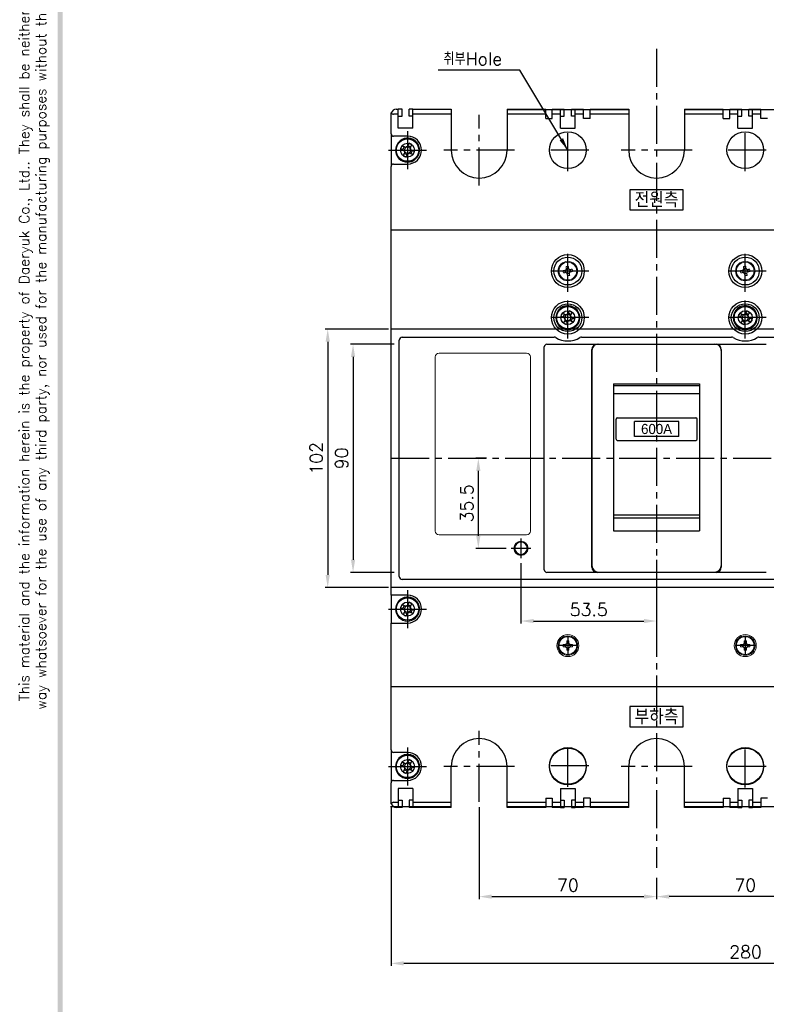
# Model space of a CAD drawing. Extents: x 3310 to 4964, y -496 to 659.
# Tile 2 of 8: x 3310 to 3605, y -236 to 153. Entities that reach past the tile are written whole.
import ezdxf

# ---------------------------------------------------------------- set-up
doc = ezdxf.new("R2010")
doc.units = 0
doc.header["$LTSCALE"] = 20
doc.header["$MEASUREMENT"] = 0
for name, pattern in [('CENTER', [2, 1.25, -0.25, 0.25, -0.25]), ('CENTER2', [1.125, 0.75, -0.125, 0.125, -0.125]), ('CENTERX2', [4, 2.5, -0.5, 0.5, -0.5])]:
    doc.linetypes.add(name, pattern=pattern)
doc.layers.get('0').update_dxf_attribs({"linetype": 'CONTINUOUS'})
for name, color, linetype in [('CEN', 1, 'CENTER2'), ('DEVICE', 7, 'CONTINUOUS'), ('di', 3, 'CONTINUOUS'), ('DIM', 3, 'CONTINUOUS'), ('dwg', 7, 'CONTINUOUS')]:
    doc.layers.add(name, color=color, linetype=linetype)
doc.styles.add('KIM', font='ROMANS.shx', dxfattribs={"height": 5, "bigfont": 'GSG1.shx'})
doc.styles.get("Standard").update_dxf_attribs({"font": 'romans.shx', "height": 2, "bigfont": 'hgs.shx'})
doc.dimstyles.get("Standard").update_dxf_attribs({"dimscale": 0, "dimtxt": 2, "dimasz": 2, "dimexe": 0.5, "dimexo": 0.5, "dimgap": 1, "dimtad": 1, "dimdsep": 46, "dimtxsty": 'Standard', "dimcen": 0, "dimclrd": 3, "dimclre": 3, "dimclrt": 3, "dimadec": 0, "dimazin": 2, "dimtp": 0.1, "dimtm": 0.1, "dimtfac": 1, "dimtmove": 0, "dimatfit": 3, "dimfxl": 0, "dimtolj": 1, "dimarcsym": 0})
doc.dimstyles.new('STANDARD$0', dxfattribs={"dimtxt": 5, "dimasz": 5, "dimexe": 1, "dimexo": 2, "dimgap": 2, "dimtad": 1, "dimdec": 4, "dimzin": 12, "dimdsep": 46, "dimtxsty": 'KIM', "dimcen": -1, "dimdle": 0.1, "dimadec": 0, "dimazin": 0, "dimtfac": 1, "dimtdec": 4, "dimtmove": 0, "dimatfit": 3, "dimfxl": 0, "dimtolj": 1, "dimtzin": 0, "dimarcsym": 0})

# ---------------------------------------------------------------- blocks, each defined once
blk = doc.blocks.new('45345')
at = {"color": 7, "linetype": 'Continuous', "lineweight": 15}
for p, q in [((1215.84, 202.62), (1216.74, 202.76)), ((1215.88, 202.41), (1215.9, 202.26)), ((1217.25, 202.19), (1217.11, 202.17)), ((1217.46, 202.23), (1217.6, 201.33)), ((1215.45, 201), (1215.31, 201.89)), ((1215.66, 201.03), (1215.81, 201.05)), ((1217.07, 200.61), (1216.18, 200.47)), ((1217.04, 200.82), (1217.02, 200.96))]:
    blk.add_line(p, q, dxfattribs=at)
at = {"color": 7, "linetype": 'Continuous', "lineweight": 15, "flags": 128}
for points in [[(1215.73, 203.35), (1215.75, 203.23), (1215.76, 203.12), (1215.78, 203), (1215.8, 202.89), (1215.82, 202.77), (1215.84, 202.65), (1215.86, 202.53), (1215.88, 202.41)], [(1216.77, 202.55), (1216.75, 202.67), (1216.73, 202.79), (1216.71, 202.91), (1216.69, 203.03), (1216.67, 203.14), (1216.66, 203.26), (1216.64, 203.37), (1216.62, 203.49)], [(1216.79, 202.4), (1216.77, 202.53), (1216.77, 202.55)], [(1218.19, 202.34), (1218.08, 202.32), (1217.97, 202.3), (1217.85, 202.29), (1217.73, 202.27), (1217.61, 202.25), (1217.49, 202.23), (1217.37, 202.21), (1217.25, 202.19)], [(1215.52, 201.92), (1215.4, 201.9), (1215.28, 201.88), (1215.16, 201.86), (1215.04, 201.85), (1214.93, 201.83), (1214.81, 201.81), (1214.7, 201.79), (1214.58, 201.77)], [(1214.72, 200.88), (1214.84, 200.9), (1214.95, 200.92), (1215.07, 200.94), (1215.18, 200.95), (1215.3, 200.97), (1215.42, 200.99), (1215.54, 201.01), (1215.66, 201.03)], [(1215.67, 201.94), (1215.54, 201.92), (1215.52, 201.92)], [(1216.13, 200.82), (1216.15, 200.69), (1216.15, 200.68)], [(1216.15, 200.68), (1216.17, 200.56), (1216.19, 200.43), (1216.21, 200.32), (1216.22, 200.2), (1216.24, 200.08), (1216.26, 199.96), (1216.28, 199.85), (1216.3, 199.74)], [(1217.19, 199.88), (1217.17, 199.99), (1217.15, 200.1), (1217.13, 200.22), (1217.12, 200.34), (1217.1, 200.45), (1217.08, 200.57), (1217.06, 200.7), (1217.04, 200.82)], [(1217.25, 201.28), (1217.38, 201.3), (1217.39, 201.3)], [(1217.39, 201.3), (1217.51, 201.32), (1217.63, 201.34), (1217.75, 201.36), (1217.87, 201.38), (1217.99, 201.4), (1218.11, 201.41), (1218.22, 201.43), (1218.33, 201.45)]]:
    blk.add_lwpolyline(points, dxfattribs=at)
at = {"color": 7, "linetype": 'Continuous', "lineweight": 15}
for radius in [3.85, 3.5]:
    blk.add_circle((1216.46, 201.61), radius, dxfattribs=at)
for centre, radius, start, end in [((1216.46, 201.61), 0.984, 126.2059, 161.6482), ((1216.46, 201.61), 0.857, 130.6698, 157.1843), ((1217.63, 194.16), 9.38, 96.1718, 101.6819), ((1216.46, 201.61), 0.857, 67.1843, 130.6698), ((1216.46, 201.61), 0.984, 36.2059, 71.6482), ((1216.46, 201.61), 0.857, 40.6698, 67.1843), ((1216.46, 201.61), 0.857, 337.1843, 40.6698), ((1209, 200.44), 9.39, 6.1727, 11.6815), ((1223.92, 202.78), 9.39, 186.1734, 191.6806), ((1216.46, 201.61), 0.857, 157.1843, 220.6698), ((1216.46, 201.61), 0.984, 216.2059, 251.6482), ((1216.46, 201.61), 0.857, 220.6698, 247.1843), ((1216.46, 201.61), 0.857, 247.1843, 310.6698), ((1215.29, 209.07), 9.39, 276.175, 281.6806), ((1216.46, 201.61), 0.857, 310.6698, 337.1843), ((1216.46, 201.61), 0.984, 306.2059, 341.6482)]:
    blk.add_arc(centre, radius, start, end, dxfattribs=at)
blk = doc.blocks.new('fdasfsa')
at = {"color": 2}
for p, q in [((465.11, 285.16), (465.26, 285.03)), ((465.34, 285.49), (465.5, 285.36)), ((465.36, 285.51), (465.51, 285.38)), ((466.45, 283.69), (466.78, 284.41)), ((467.17, 284.23), (467.07, 284.27)), ((467.57, 284.45), (467.52, 284.35)), ((467.7, 284.74), (468.42, 284.4)), ((468.24, 284.02), (468.29, 284.12)), ((466.73, 283.55), (466.83, 283.51)), ((467.5, 282.43), (466.78, 282.77)), ((466.96, 283.15), (466.92, 283.05)), ((467.63, 282.72), (467.68, 282.82)), ((468.03, 282.95), (468.13, 282.9)), ((468.47, 283.62), (468.37, 283.67)), ((468.75, 283.49), (468.42, 282.77))]:
    blk.add_line(p, q, dxfattribs=at)
at = {"color": 2, "flags": 128}
for points in [[(467.07, 284.27), (466.96, 284.32), (466.86, 284.37), (466.75, 284.42), (466.65, 284.47), (466.55, 284.52), (466.44, 284.56), (466.34, 284.61), (466.24, 284.66)], [(467.96, 285.29), (467.91, 285.18), (467.86, 285.08), (467.81, 284.98), (467.76, 284.87), (467.71, 284.77), (467.67, 284.66), (467.62, 284.56), (467.57, 284.45)], [(468.29, 284.12), (468.33, 284.22), (468.38, 284.33), (468.43, 284.43), (468.48, 284.54), (468.53, 284.64), (468.58, 284.75), (468.63, 284.85), (468.67, 284.95)], [(465.9, 283.94), (466, 283.89), (466.11, 283.85), (466.21, 283.8), (466.31, 283.75), (466.42, 283.7), (466.52, 283.65), (466.63, 283.6), (466.73, 283.55)], [(466.92, 283.05), (466.87, 282.95), (466.82, 282.84), (466.77, 282.74), (466.72, 282.64), (466.67, 282.53), (466.62, 282.43), (466.57, 282.32), (466.53, 282.22)], [(467.24, 281.89), (467.29, 281.99), (467.34, 282.09), (467.39, 282.2), (467.44, 282.3), (467.49, 282.41), (467.54, 282.51), (467.58, 282.62), (467.63, 282.72)], [(468.13, 282.9), (468.24, 282.85), (468.34, 282.8), (468.45, 282.76), (468.55, 282.71), (468.66, 282.66), (468.76, 282.61), (468.86, 282.56), (468.97, 282.51)], [(469.3, 283.23), (469.2, 283.28), (469.09, 283.33), (468.99, 283.38), (468.89, 283.42), (468.78, 283.47), (468.68, 283.52), (468.57, 283.57), (468.47, 283.62)]]:
    blk.add_lwpolyline(points, dxfattribs=at)
at = {"color": 2}
blk.add_circle((467.6, 283.59), 2.75, dxfattribs=at)
for centre, radius, start, end in [((467.6, 283.59), 2.95, 147.7489, 139.3813), ((467.6, 283.59), 2.95, 139.8747, 147.7489), ((479.94, 277.84), 15.31, 153.5189, 156.4838), ((467.6, 283.59), 0.771, 124.1053, 185.8975), ((467.6, 283.59), 0.867, 92.1643, 127.8385), ((467.6, 283.59), 0.771, 95.8975, 124.1053), ((467.6, 283.59), 0.771, 34.1053, 95.8975), ((461.85, 271.25), 15.31, 63.5189, 66.4838), ((467.6, 283.59), 0.867, 2.1643, 37.8385), ((473.35, 295.92), 15.31, 243.519, 246.4838), ((467.6, 283.59), 0.867, 182.1643, 217.8385), ((467.6, 283.59), 0.771, 185.8975, 214.1053), ((467.6, 283.59), 0.771, 214.1053, 275.8975), ((467.6, 283.59), 0.867, 272.1643, 307.8385), ((467.6, 283.59), 0.771, 275.8975, 304.1053), ((467.6, 283.59), 0.771, 304.1053, 5.8975), ((467.6, 283.59), 0.771, 5.8975, 34.1053), ((455.26, 289.34), 15.31, 333.5189, 336.4838)]:
    blk.add_arc(centre, radius, start, end, dxfattribs=at)
blk = doc.blocks.new('fsdafdsafas')
at = {"layer": 'DIM'}
blk.add_blockref('fdasfsa', (0, 0), dxfattribs=at)
blk = doc.blocks.new('*D65')
at = {"layer": 'di', "color": 0, "lineweight": -2}
for p, q in [((3491.35, -157.88), (3491.35, -194.24)), ((3496.35, -193.24), (3556.35, -193.24)), ((3561.35, -191.24), (3561.35, -192.24))]:
    blk.add_line(p, q, dxfattribs=at)
at = {"layer": 'di', "color": 0}
for points in [[(3496.35, -192.4), (3496.35, -194.07), (3491.35, -193.24)], [(3556.35, -192.4), (3556.35, -194.07), (3561.35, -193.24)]]:
    blk.add_solid(points, dxfattribs=at)
at = {"layer": 'di', "color": 0, "insert": (3526.35, -188.74), "char_height": 5, "attachment_point": 5, "style": 'KIM'}
blk.add_mtext('\\A1;70', dxfattribs=at)
blk = doc.blocks.new('*D66')
at = {"layer": 'di', "color": 0, "lineweight": -2}
for p, q in [((3631.35, -157.88), (3631.35, -194.24)), ((3561.35, -185.88), (3561.35, -194.24)), ((3626.35, -193.24), (3566.35, -193.24))]:
    blk.add_line(p, q, dxfattribs=at)
at = {"layer": 'di', "color": 0}
for points in [[(3566.35, -192.4), (3566.35, -194.07), (3561.35, -193.24)], [(3626.35, -192.4), (3626.35, -194.07), (3631.35, -193.24)]]:
    blk.add_solid(points, dxfattribs=at)
at = {"layer": 'di', "color": 0, "insert": (3596.35, -188.74), "char_height": 5, "attachment_point": 5, "style": 'KIM'}
blk.add_mtext('\\A1;70', dxfattribs=at)
blk = doc.blocks.new('*D68')
at = {"layer": 'di', "color": 0, "lineweight": -2}
for p, q in [((3456.6, -158.03), (3456.6, -220.59)), ((3736.35, -159.68), (3736.35, -220.59)), ((3731.35, -219.59), (3461.6, -219.59))]:
    blk.add_line(p, q, dxfattribs=at)
at = {"layer": 'di', "color": 0}
for points in [[(3461.6, -218.75), (3461.6, -220.42), (3456.6, -219.59)], [(3731.35, -218.75), (3731.35, -220.42), (3736.35, -219.59)]]:
    blk.add_solid(points, dxfattribs=at)
at = {"layer": 'di', "color": 0, "insert": (3596.47, -215.09), "char_height": 5, "attachment_point": 5, "style": 'KIM'}
blk.add_mtext('\\A1;280', dxfattribs=at)
blk = doc.blocks.new('*D69')
at = {"layer": 'di', "color": 0, "lineweight": -2}
for p, q in [((3507.85, -61.68), (3507.85, -85.49)), ((3561.35, -60.37), (3561.35, -85.49)), ((3512.85, -84.49), (3556.35, -84.49))]:
    blk.add_line(p, q, dxfattribs=at)
at = {"layer": 'di', "color": 0}
for points in [[(3512.85, -83.66), (3512.85, -85.32), (3507.85, -84.49)], [(3556.35, -83.66), (3556.35, -85.32), (3561.35, -84.49)]]:
    blk.add_solid(points, dxfattribs=at)
at = {"layer": 'di', "color": 0, "insert": (3534.6, -79.99), "char_height": 5, "attachment_point": 5, "style": 'KIM'}
blk.add_mtext('\\A1;53.5', dxfattribs=at)
blk = doc.blocks.new('*D70')
at = {"layer": 'di', "color": 0, "lineweight": -2}
for p, q in [((3494.22, -20.28), (3490.02, -20.28)), ((3491.02, -25.28), (3491.02, -50.83)), ((3502, -55.83), (3490.02, -55.83))]:
    blk.add_line(p, q, dxfattribs=at)
at = {"layer": 'di', "color": 0}
for points in [[(3490.19, -25.28), (3491.86, -25.28), (3491.02, -20.28)], [(3490.19, -50.83), (3491.86, -50.83), (3491.02, -55.83)]]:
    blk.add_solid(points, dxfattribs=at)
at = {"layer": 'di', "color": 0, "insert": (3486.52, -38.05), "char_height": 5, "attachment_point": 5, "rotation": 90, "style": 'KIM'}
blk.add_mtext('\\A1;35.5', dxfattribs=at)
blk = doc.blocks.new('*D71')
at = {"layer": 'di', "color": 0, "lineweight": -2}
for p, q in [((3457.85, 24.72), (3440.6, 24.72)), ((3441.6, 19.72), (3441.6, -60.28)), ((3457.85, -65.28), (3440.6, -65.28))]:
    blk.add_line(p, q, dxfattribs=at)
at = {"layer": 'di', "color": 0}
for points in [[(3440.77, 19.72), (3442.43, 19.72), (3441.6, 24.72)], [(3440.77, -60.28), (3442.43, -60.28), (3441.6, -65.28)]]:
    blk.add_solid(points, dxfattribs=at)
at = {"layer": 'di', "color": 0, "insert": (3437.1, -20.28), "char_height": 5, "attachment_point": 5, "rotation": 90, "style": 'KIM'}
blk.add_mtext('\\A1;90', dxfattribs=at)
blk = doc.blocks.new('*D72')
at = {"layer": 'di', "color": 0, "lineweight": -2}
for p, q in [((3455.6, 30.72), (3430.6, 30.72)), ((3431.6, 25.72), (3431.6, -66.28)), ((3455.6, -71.28), (3430.6, -71.28))]:
    blk.add_line(p, q, dxfattribs=at)
at = {"layer": 'di', "color": 0}
for points in [[(3430.77, 25.72), (3432.43, 25.72), (3431.6, 30.72)], [(3430.77, -66.28), (3432.43, -66.28), (3431.6, -71.28)]]:
    blk.add_solid(points, dxfattribs=at)
at = {"layer": 'di', "color": 0, "insert": (3427.1, -20.28), "char_height": 5, "attachment_point": 5, "rotation": 90, "style": 'KIM'}
blk.add_mtext('\\A1;102', dxfattribs=at)

msp = doc.modelspace()

# ---------------------------------------------------------------- linework, layer by layer
for p, q in [((3458.59885, 117.4738), (3459.44886, 117.4738)), ((3459.44886, 115.47379), (3459.44886, 117.4738)), ((3460.94886, 117.4738), (3459.44886, 117.4738)), ((3460.94886, 114.67379), (3460.94886, 117.4738)), ((3463.74886, 114.67379), (3463.74886, 117.4738)), ((3465.24885, 117.4738), (3463.74886, 117.4738)), ((3465.24885, 115.47379), (3465.24885, 117.4738)), ((3465.24885, 117.4738), (3480.34886, 117.4738)), ((3480.34886, 117.4738), (3480.34886, 115.47379)), ((3502.34886, 117.4738), (3517.59886, 117.4738)), ((3502.34886, 117.4738), (3502.34886, 115.47379)), ((3517.59886, 115.47379), (3517.59886, 117.4738)), ((3520.19886, 117.4738), (3523.44886, 117.4738)), ((3520.19886, 115.47379), (3520.19886, 117.4738)), ((3523.44886, 115.47379), (3523.44886, 117.4738)), ((3523.44886, 117.4738), (3524.94886, 117.4738)), ((3524.94886, 114.67379), (3524.94886, 117.4738)), ((3527.74886, 114.67379), (3527.74886, 117.4738)), ((3527.74886, 117.4738), (3529.24886, 117.4738)), ((3529.24886, 117.4738), (3532.49886, 117.4738)), ((3529.24886, 115.47379), (3529.24886, 117.4738)), ((3532.49886, 115.47379), (3532.49886, 117.4738)), ((3535.09886, 117.4738), (3550.34886, 117.4738)), ((3535.09886, 115.47379), (3535.09886, 117.4738)), ((3550.34886, 117.4738), (3550.34886, 115.47379)), ((3572.34886, 117.4738), (3587.59886, 117.4738)), ((3572.34886, 117.4738), (3572.34886, 115.47379)), ((3587.59886, 115.47379), (3587.59886, 117.4738)), ((3590.19886, 117.4738), (3593.44886, 117.4738)), ((3590.19886, 115.47379), (3590.19886, 117.4738)), ((3593.44886, 115.47379), (3593.44886, 117.4738)), ((3593.44886, 117.4738), (3594.94886, 117.4738)), ((3594.94886, 114.67379), (3594.94886, 117.4738)), ((3597.74886, 114.67379), (3597.74886, 117.4738)), ((3597.74886, 117.4738), (3599.24886, 117.4738)), ((3599.24886, 117.4738), (3602.49886, 117.4738)), ((3599.24886, 115.47379), (3599.24886, 117.4738)), ((3602.49886, 115.47379), (3602.49886, 117.4738)), ((3456.59886, 107.82379), (3456.59886, 115.47379)), ((3459.44886, 115.47379), (3457.59886, 115.47379)), ((3459.44886, 109.9738), (3459.44886, 115.47379)), ((3459.44886, 114.67379), (3460.94886, 114.67379)), ((3465.24885, 114.67379), (3463.74886, 114.67379)), ((3465.24885, 109.9738), (3465.24885, 115.47379)), ((3480.34886, 115.47379), (3465.24885, 115.47379)), ((3480.34886, 115.47379), (3480.34886, 101.3238)), ((3502.34886, 115.47379), (3502.34886, 101.3238)), ((3517.59886, 115.47379), (3502.34886, 115.47379)), ((3517.59886, 113.77379), (3517.59886, 115.47379)), ((3517.59886, 113.77379), (3520.19886, 113.77379)), ((3520.19886, 113.77379), (3520.19886, 115.47379)), ((3523.44886, 115.47379), (3520.19886, 115.47379)), ((3523.44886, 109.9738), (3523.44886, 115.47379)), ((3523.44886, 114.67379), (3524.94886, 114.67379)), ((3529.24886, 114.67379), (3527.74886, 114.67379)), ((3529.24886, 109.9738), (3529.24886, 115.47379)), ((3532.49886, 115.47379), (3529.24886, 115.47379)), ((3532.49886, 113.77379), (3532.49886, 115.47379)), ((3535.09886, 113.77379), (3532.49886, 113.77379)), ((3535.09886, 113.77379), (3535.09886, 115.47379)), ((3550.34886, 115.47379), (3535.09886, 115.47379)), ((3550.34886, 115.47379), (3550.34886, 101.3238)), ((3587.59886, 115.47379), (3572.34886, 115.47379)), ((3572.34886, 115.47379), (3572.34886, 101.3238)), ((3587.59886, 113.77379), (3587.59886, 115.47379)), ((3587.59886, 113.77379), (3590.19886, 113.77379)), ((3590.19886, 113.77379), (3590.19886, 115.47379)), ((3593.44886, 115.47379), (3590.19886, 115.47379)), ((3593.44886, 109.9738), (3593.44886, 115.47379)), ((3593.44886, 114.67379), (3594.94886, 114.67379)), ((3599.24886, 114.67379), (3597.74886, 114.67379)), ((3599.24886, 109.9738), (3599.24886, 115.47379)), ((3602.49886, 115.47379), (3599.24886, 115.47379)), ((3602.49886, 113.77379), (3602.49886, 115.47379)), ((3605.09886, 113.77379), (3602.49886, 113.77379)), ((3465.24885, 109.9738), (3459.44886, 109.9738)), ((3523.44886, 109.9738), (3529.24886, 109.9738)), ((3593.44886, 109.9738), (3599.24886, 109.9738)), ((3456.59886, 107.82379), (3456.59886, 94.82379)), ((3463.09885, 106.8238), (3457.59886, 106.8238)), ((3456.59886, 69.8238), (3456.59886, 94.82379)), ((3457.59886, 95.8238), (3463.09885, 95.8238)), ((3571.84886, 85.7238), (3550.84886, 85.7238)), ((3550.84886, 85.7238), (3550.84886, 77.72379)), ((3571.84886, 77.72379), (3571.84886, 85.7238)), ((3550.84886, 77.72379), (3571.84886, 77.72379)), ((3456.59886, 69.8238), (3457.59886, 69.8238)), ((3456.59886, -73.2762), (3456.59886, 69.8238)), ((3457.59886, 69.8238), (3736.34886, 69.8238)), ((3460.99886, 27.5238), (3520.96834, 27.5238)), ((3531.72938, 27.5238), (3590.96834, 27.5238)), ((3601.72938, 27.5238), (3661.69886, 27.5238)), ((3459.79886, -66.8762), (3459.79886, 26.3238)), ((3517.04886, -64.2762), (3517.04886, 23.7238)), ((3518.04886, 24.7238), (3537.84886, 24.7238)), ((3537.84886, 24.7238), (3584.84886, 24.7238)), ((3584.84886, 24.7238), (3604.64886, 24.7238)), ((3535.84886, -63.2762), (3535.84886, 22.7238)), ((3586.84886, 22.7238), (3586.84886, -63.2762)), ((3544.34886, 9.10828), (3578.34886, 9.10828)), ((3544.34886, 9.10828), (3544.34886, -43.82668)), ((3578.34886, 9.10828), (3578.34886, -43.82668)), ((3544.34886, 5.35845), (3578.34886, 5.35845)), ((3545.34886, -12.69446), (3545.34886, -4.77338)), ((3545.84886, -4.27338), (3576.84886, -4.27338)), ((3552.59886, -11.73392), (3552.59886, -5.73392)), ((3570.09886, -5.73392), (3552.59886, -5.73392)), ((3570.09886, -11.73392), (3570.09886, -5.73392)), ((3577.34886, -12.69446), (3577.34886, -4.77338)), ((3545.84886, -13.19446), (3576.84886, -13.19446)), ((3570.09886, -11.73392), (3552.59886, -11.73392)), ((3578.34886, -42.71658), (3544.34886, -42.71658)), ((3544.34886, -43.82668), (3578.34886, -43.82668)), ((3537.84886, -65.2762), (3518.04886, -65.2762)), ((3584.84886, -65.2762), (3537.84886, -65.2762)), ((3604.64886, -65.2762), (3584.84886, -65.2762)), ((3661.69886, -68.0762), (3460.99886, -68.0762)), ((3456.59886, -74.2762), (3456.59886, -73.2762)), ((3463.09885, -74.2762), (3456.59886, -74.2762)), ((3456.59886, -74.2762), (3456.59886, -85.2762)), ((3456.59886, -85.2762), (3463.09885, -85.2762)), ((3456.59886, -86.2762), (3456.59886, -85.2762)), ((3456.59886, -110.3762), (3456.59886, -86.2762)), ((3456.59886, -110.3762), (3457.59886, -110.3762)), ((3456.59886, -135.3762), (3456.59886, -110.3762)), ((3457.59886, -110.3762), (3736.34886, -110.3762)), ((3571.84886, -118.2762), (3550.84886, -118.2762)), ((3550.84886, -118.2762), (3550.84886, -126.2762)), ((3571.84886, -126.2762), (3571.84886, -118.2762)), ((3550.84886, -126.2762), (3571.84886, -126.2762)), ((3456.59886, -135.3762), (3456.59886, -148.3762)), ((3463.09885, -136.3762), (3457.59886, -136.3762)), ((3480.34886, -156.0262), (3480.34886, -141.8762)), ((3502.34886, -156.0262), (3502.34886, -141.8762)), ((3550.34886, -156.0262), (3550.34886, -141.8762)), ((3572.34886, -156.0262), (3572.34886, -141.8762)), ((3457.59886, -147.37621), (3463.09885, -147.37621)), ((3456.59886, -156.0262), (3456.59886, -148.3762)), ((3465.24885, -150.52621), (3459.44886, -150.52621)), ((3459.44886, -150.52621), (3459.44886, -156.0262)), ((3465.24885, -150.52621), (3465.24885, -156.0262)), ((3523.44886, -150.52621), (3529.24886, -150.52621)), ((3523.44886, -150.52621), (3523.44886, -156.0262)), ((3529.24886, -150.52621), (3529.24886, -156.0262)), ((3593.44886, -150.52621), (3599.24886, -150.52621)), ((3593.44886, -150.52621), (3593.44886, -156.0262)), ((3599.24886, -150.52621), (3599.24886, -156.0262)), ((3459.44886, -155.2262), (3460.94886, -155.2262)), ((3460.94886, -155.2262), (3460.94886, -158.0262)), ((3463.74886, -155.2262), (3463.74886, -158.0262)), ((3465.24885, -155.2262), (3463.74886, -155.2262)), ((3517.59886, -154.3262), (3520.19886, -154.3262)), ((3517.59886, -154.3262), (3517.59886, -156.0262)), ((3520.19886, -154.3262), (3520.19886, -156.0262)), ((3523.44886, -155.2262), (3524.94886, -155.2262)), ((3524.94886, -155.2262), (3524.94886, -158.0262)), ((3529.24886, -155.2262), (3527.74886, -155.2262)), ((3527.74886, -155.2262), (3527.74886, -158.0262)), ((3535.09886, -154.3262), (3532.49886, -154.3262)), ((3532.49886, -154.3262), (3532.49886, -156.0262)), ((3535.09886, -154.3262), (3535.09886, -156.0262)), ((3587.59886, -154.3262), (3590.19886, -154.3262)), ((3587.59886, -154.3262), (3587.59886, -156.0262)), ((3590.19886, -154.3262), (3590.19886, -156.0262)), ((3593.44886, -155.2262), (3594.94886, -155.2262)), ((3594.94886, -155.2262), (3594.94886, -158.0262)), ((3597.74886, -155.2262), (3597.74886, -158.0262)), ((3599.24886, -155.2262), (3597.74886, -155.2262)), ((3605.09886, -154.3262), (3602.49886, -154.3262)), ((3602.49886, -154.3262), (3602.49886, -156.0262)), ((3457.59886, -156.0262), (3459.44886, -156.0262)), ((3459.44886, -158.0262), (3458.59885, -158.0262)), ((3459.44886, -156.0262), (3459.44886, -158.0262)), ((3460.94886, -158.0262), (3459.44886, -158.0262)), ((3465.24885, -158.0262), (3463.74886, -158.0262)), ((3465.24885, -156.0262), (3480.34886, -156.0262)), ((3465.24885, -156.0262), (3465.24885, -158.0262)), ((3480.34886, -158.0262), (3465.24885, -158.0262)), ((3480.34886, -158.0262), (3480.34886, -156.0262)), ((3502.34886, -156.0262), (3517.59886, -156.0262)), ((3502.34886, -158.0262), (3502.34886, -156.0262)), ((3517.59886, -158.0262), (3502.34886, -158.0262)), ((3517.59886, -156.0262), (3517.59886, -158.0262)), ((3520.19886, -156.0262), (3523.44886, -156.0262)), ((3520.19886, -156.0262), (3520.19886, -158.0262)), ((3523.44886, -158.0262), (3520.19886, -158.0262)), ((3523.44886, -156.0262), (3523.44886, -158.0262)), ((3523.44886, -158.0262), (3524.94886, -158.0262)), ((3527.74886, -158.0262), (3529.24886, -158.0262)), ((3529.24886, -156.0262), (3532.49886, -156.0262)), ((3529.24886, -156.0262), (3529.24886, -158.0262)), ((3532.49886, -158.0262), (3529.24886, -158.0262)), ((3532.49886, -156.0262), (3532.49886, -158.0262)), ((3535.09886, -156.0262), (3550.34886, -156.0262)), ((3535.09886, -156.0262), (3535.09886, -158.0262)), ((3550.34886, -158.0262), (3535.09886, -158.0262)), ((3550.34886, -158.0262), (3550.34886, -156.0262)), ((3572.34886, -156.0262), (3587.59886, -156.0262)), ((3572.34886, -158.0262), (3572.34886, -156.0262)), ((3587.59886, -158.0262), (3572.34886, -158.0262)), ((3587.59886, -156.0262), (3587.59886, -158.0262)), ((3590.19886, -156.0262), (3593.44886, -156.0262)), ((3590.19886, -156.0262), (3590.19886, -158.0262)), ((3593.44886, -158.0262), (3590.19886, -158.0262)), ((3593.44886, -156.0262), (3593.44886, -158.0262)), ((3593.44886, -158.0262), (3594.94886, -158.0262)), ((3597.74886, -158.0262), (3599.24886, -158.0262)), ((3599.24886, -156.0262), (3602.49886, -156.0262)), ((3599.24886, -156.0262), (3599.24886, -158.0262)), ((3602.49886, -158.0262), (3599.24886, -158.0262)), ((3602.49886, -156.0262), (3602.49886, -158.0262))]:
    msp.add_line(p, q)
at = {"color": 7, "linetype": 'Continuous', "lineweight": 15}
for p, q in [((3474.04886, 19.7238), (3474.04886, -48.9762)), ((3510.04886, 21.2238), (3475.54886, 21.2238)), ((3511.54886, -48.9762), (3511.54886, 19.7238)), ((3475.54886, -50.47621), (3510.04886, -50.47621)), ((3525.89785, -92.34837), (3525.89785, -93.30161)), ((3525.89785, -93.08846), (3526.79985, -93.08846)), ((3526.79985, -93.30161), (3526.79985, -92.34837)), ((3595.89785, -92.34837), (3595.89785, -93.30161)), ((3595.89785, -93.08846), (3596.79986, -93.08846)), ((3596.79986, -93.30161), (3596.79986, -92.34837)), ((3525.47427, -93.7252), (3524.52102, -93.7252)), ((3524.52102, -94.6272), (3525.47427, -94.6272)), ((3525.26111, -94.6272), (3525.26111, -93.7252)), ((3525.61984, -93.7252), (3525.47427, -93.7252)), ((3525.47427, -94.6272), (3525.61984, -94.6272)), ((3525.89785, -93.30161), (3525.89785, -93.44719)), ((3525.89785, -94.90521), (3525.89785, -95.0508)), ((3525.89785, -95.0508), (3525.89785, -96.00404)), ((3526.79985, -95.26394), (3525.89785, -95.26394)), ((3526.79985, -93.44719), (3526.79985, -93.30161)), ((3526.79985, -95.0508), (3526.79985, -94.90521)), ((3526.79985, -96.00404), (3526.79985, -95.0508)), ((3527.22345, -93.7252), (3527.07788, -93.7252)), ((3527.07788, -94.6272), (3527.22345, -94.6272)), ((3528.17669, -93.7252), (3527.22345, -93.7252)), ((3527.22345, -94.6272), (3528.17669, -94.6272)), ((3527.43659, -93.7252), (3527.43659, -94.6272)), ((3595.47427, -93.7252), (3594.52102, -93.7252)), ((3594.52102, -94.6272), (3595.47427, -94.6272)), ((3595.26112, -94.6272), (3595.26112, -93.7252)), ((3595.61984, -93.7252), (3595.47427, -93.7252)), ((3595.47427, -94.6272), (3595.61984, -94.6272)), ((3595.89785, -93.30161), (3595.89785, -93.44719)), ((3595.89785, -94.90521), (3595.89785, -95.0508)), ((3595.89785, -95.0508), (3595.89785, -96.00404)), ((3596.79986, -95.26394), (3595.89785, -95.26394)), ((3596.79986, -93.44719), (3596.79986, -93.30161)), ((3596.79986, -95.0508), (3596.79986, -94.90521)), ((3596.79986, -96.00404), (3596.79986, -95.0508)), ((3597.22345, -93.7252), (3597.07787, -93.7252)), ((3597.07787, -94.6272), (3597.22345, -94.6272)), ((3598.1767, -93.7252), (3597.22345, -93.7252)), ((3597.22345, -94.6272), (3598.1767, -94.6272)), ((3597.43659, -93.7252), (3597.43659, -94.6272))]:
    msp.add_line(p, q, dxfattribs=at)
at = {"flags": 128}
for points in [[(3456.59886, 115.47379), (3456.59887, 115.48109), (3456.68742, 116.06236)], [(3456.68742, -156.61476), (3456.59887, -156.0335), (3456.59886, -156.0262)]]:
    msp.add_lwpolyline(points, dxfattribs=at)
for centre, radius in [((3526.34886, 101.3238), 7.25), ((3596.34886, 101.3238), 7.25), ((3463.09886, 101.3238), 2.75), ((3526.34886, 53.6238), 6.5), ((3526.34886, 53.6238), 5.5), ((3596.34886, 53.6238), 6.5), ((3596.34886, 53.6238), 5.5), ((3526.34886, 35.2238), 6.5), ((3526.34886, 35.2238), 5.5), ((3596.34886, 35.2238), 6.5), ((3596.34886, 35.2238), 5.5), ((3526.34886, 35.2238), 2.75), ((3596.34886, 35.2238), 2.75), ((3463.09886, -79.7762), 2.75), ((3526.34886, -141.8762), 7.25), ((3596.34886, -141.8762), 7.25), ((3463.09886, -141.8762), 2.75)]:
    msp.add_circle(centre, radius)
at = {"color": 7, "linetype": 'Continuous', "lineweight": 15}
for centre, radius in [((3507.84886, -55.7762), 2.8), ((3507.84886, -55.7762), 2.6), ((3507.84886, -55.7762), 2.4), ((3526.34886, -94.1762), 4.35), ((3526.34886, -94.1762), 3.85), ((3526.34886, -94.1762), 3.5), ((3596.34886, -94.1762), 4.35), ((3596.34886, -94.1762), 3.85), ((3596.34886, -94.1762), 3.5)]:
    msp.add_circle(centre, radius, dxfattribs=at)
for centre, radius, start, end in [((3458.59886, 115.4738), 2, 90, 162.8855668), ((3457.59886, 116.4738), 1, 204.2951889, 270), ((3457.59886, 107.8238), 1, 180, 270), ((3463.09886, 101.3238), 5.5, 270, 90), ((3491.34886, 101.3238), 11, 180, 0), ((3561.34886, 101.3238), 11, 180, 0), ((3457.59886, 94.8238), 1, 90, 180), ((3460.99886, 26.3238), 1.2, 90, 180), ((3520.96834, 26.3238), 1.2, 58.8448203, 90), ((3526.34886, 35.2238), 9.2, 238.8448203, 301.1551797), ((3531.72938, 26.3238), 1.2, 90, 121.1551797), ((3590.96834, 26.3238), 1.2, 58.8448203, 90), ((3596.34886, 35.2238), 9.2, 238.8448203, 301.1551797), ((3601.72938, 26.3238), 1.2, 90, 121.1551797), ((3518.04886, 23.7238), 1, 90, 180), ((3537.84886, 22.7238), 2, 90, 180), ((3584.84886, 22.7238), 2, 0, 90), ((3545.84886, -4.77338), 0.5, 90, 180), ((3576.84886, -4.77338), 0.5, 0, 90), ((3545.84886, -12.69446), 0.5, 180, 270), ((3576.84886, -12.69446), 0.5, 270, 0), ((3518.04886, -64.2762), 1, 180, 270), ((3537.84886, -63.2762), 2, 180, 270), ((3584.84886, -63.2762), 2, 270, 0), ((3460.99886, -66.8762), 1.2, 180, 270), ((3463.09886, -79.7762), 5.5, 270, 90), ((3491.34886, -141.8762), 11, 0, 180), ((3561.34886, -141.8762), 11, 0, 180), ((3457.59886, -135.3762), 1, 180, 270), ((3463.09886, -141.8762), 5.5, 270, 90), ((3457.59886, -148.3762), 1, 90, 180), ((3457.59886, -157.0262), 1, 90, 155.7048111), ((3458.59886, -156.0262), 2, 197.1144332, 270)]:
    msp.add_arc(centre, radius, start, end)
for centre, radius, start, end in [((3475.54886, 19.7238), 1.5, 90, 180), ((3510.04886, 19.7238), 1.5, 0, 90), ((3475.54886, -48.9762), 1.5, 180, 270), ((3510.04886, -48.9762), 1.5, 270, 0), ((3526.34885, -101.72849), 9.39096, 87.2473264, 92.7526736), ((3596.34886, -101.72868), 9.39115, 87.2473592, 92.7526408), ((3533.90114, -94.1762), 9.39096, 177.2473264, 182.7526736), ((3526.34886, -94.1762), 0.98403, 117.2788484, 152.7211516), ((3526.34886, -94.1762), 0.98403, 207.2788484, 242.7211516), ((3526.34886, -94.1762), 0.85724, 148.2572531, 211.7427469), ((3526.34886, -94.1762), 0.85724, 121.7427469, 148.2572531), ((3526.34886, -94.1762), 0.85724, 211.7427469, 238.2572531), ((3526.34885, -86.62391), 9.39096, 267.2473264, 272.7526736), ((3526.34886, -94.1762), 0.85724, 58.2572531, 121.7427469), ((3526.34886, -94.1762), 0.85724, 238.2572531, 301.7427469), ((3526.34886, -94.1762), 0.98403, 27.2788484, 62.7211516), ((3526.34886, -94.1762), 0.85724, 31.7427469, 58.2572531), ((3526.34886, -94.1762), 0.98403, 297.2788484, 332.7211516), ((3526.34886, -94.1762), 0.85724, 301.7427469, 328.2572531), ((3526.34886, -94.1762), 0.85724, 328.2572531, 31.7427469), ((3518.81232, -94.1762), 9.37522, 357.2427, 2.7573), ((3603.90114, -94.1762), 9.39096, 177.2473264, 182.7526736), ((3596.34886, -94.1762), 0.98403, 117.2788484, 152.7211516), ((3596.34886, -94.1762), 0.98403, 207.2788484, 242.7211516), ((3596.34886, -94.1762), 0.85724, 148.2572531, 211.7427469), ((3596.34886, -94.1762), 0.85724, 121.7427469, 148.2572531), ((3596.34886, -94.1762), 0.85724, 211.7427469, 238.2572531), ((3596.34886, -86.62372), 9.39115, 267.2473592, 272.7526408), ((3596.34886, -94.1762), 0.85724, 58.2572531, 121.7427469), ((3596.34886, -94.1762), 0.85724, 238.2572531, 301.7427469), ((3596.34886, -94.1762), 0.98403, 27.2788484, 62.7211516), ((3596.34886, -94.1762), 0.85724, 31.7427469, 58.2572531), ((3596.34886, -94.1762), 0.98403, 297.2788484, 332.7211516), ((3596.34886, -94.1762), 0.85724, 301.7427469, 328.2572531), ((3596.34886, -94.1762), 0.85724, 328.2572531, 31.7427469), ((3588.79657, -94.1762), 9.39096, 357.2473264, 2.7526736)]:
    msp.add_arc(centre, radius, start, end, dxfattribs=at)
at = {"layer": 'CEN'}
for p, q in [((3561.34886, 141.3238), (3561.34886, -181.8762)), ((3491.34886, 87.3238), (3491.34886, 115.3238)), ((3526.34886, 93.0738), (3526.34886, 109.5738)), ((3596.34886, 93.0738), (3596.34886, 109.5738)), ((3505.34886, 101.3238), (3477.34886, 101.3238)), ((3534.59886, 101.3238), (3518.09886, 101.3238)), ((3575.34886, 101.3238), (3547.34886, 101.3238)), ((3604.59886, 101.3238), (3588.09886, 101.3238)), ((3526.34886, 45.3738), (3526.34886, 61.8738)), ((3596.34886, 45.3738), (3596.34886, 61.8738)), ((3534.59886, 53.6238), (3518.09886, 53.6238)), ((3604.59886, 53.6238), (3588.09886, 53.6238)), ((3526.34886, 26.9738), (3526.34886, 43.4738)), ((3596.34886, 26.9738), (3596.34886, 43.4738)), ((3534.59886, 35.2238), (3518.09886, 35.2238)), ((3604.59886, 35.2238), (3588.09886, 35.2238)), ((3456.59886, -20.2762), (3666.09886, -20.2762)), ((3507.84886, -51.9762), (3507.84886, -59.68072)), ((3511.70112, -55.82846), (3503.9966, -55.82846)), ((3526.34886, -90.2762), (3526.34886, -98.0762)), ((3596.34886, -90.2762), (3596.34886, -98.0762)), ((3530.24886, -94.1762), (3522.44886, -94.1762)), ((3600.24886, -94.1762), (3592.44886, -94.1762)), ((3491.34886, -155.8762), (3491.34886, -127.8762)), ((3526.34886, -149.9262), (3526.34886, -133.4262)), ((3596.34886, -150.1262), (3596.34886, -133.6262)), ((3505.34886, -141.8762), (3477.34886, -141.8762)), ((3534.59886, -141.6762), (3518.09886, -141.6762)), ((3575.34886, -141.8762), (3547.34886, -141.8762)), ((3604.59886, -141.8762), (3588.09886, -141.8762))]:
    msp.add_line(p, q, dxfattribs=at)
at = {"layer": 'CEN', "linetype": 'CENTER'}
for p, q in [((3463.09886, 108.8238), (3463.09886, 93.8238)), ((3455.59886, 101.3238), (3470.59886, 101.3238)), ((3463.09886, -72.2762), (3463.09886, -87.2762)), ((3455.59886, -79.7762), (3470.59886, -79.7762)), ((3463.09886, -134.3762), (3463.09886, -149.3762)), ((3455.59886, -141.8762), (3470.59886, -141.8762))]:
    msp.add_line(p, q, dxfattribs=at)
at = {"layer": 'CEN', "linetype": 'CENTERX2'}
msp.add_line((3561.34886, -105.96172), (3561.34886, -118.34061), dxfattribs=at)
at = {"layer": 'DEVICE', "color": 7}
for p, q in [((3502.34886, 117.3238), (3550.34886, 117.3238)), ((3572.34886, 117.3238), (3620.34886, 117.3238)), ((3456.34886, 30.8238), (3736.34886, 30.8238)), ((3538.34886, 24.8238), (3584.34886, 24.8238)), ((3535.84886, 22.3238), (3535.84886, -62.6762)), ((3586.84886, 22.3238), (3586.84886, -62.6762)), ((3544.34886, 8.51405), (3578.34886, 8.51405)), ((3544.34886, 8.51405), (3544.34886, -48.86646)), ((3578.34886, 8.51405), (3578.34886, -48.86646)), ((3544.34886, -48.86646), (3578.34886, -48.86646)), ((3538.34886, -65.1762), (3584.34886, -65.1762)), ((3456.34886, -71.1762), (3736.34886, -71.1762)), ((3456.34886, -157.6762), (3480.34886, -157.6762)), ((3502.34886, -157.6762), (3513.34886, -157.6762)), ((3513.34886, -157.6762), (3539.34886, -157.6762)), ((3539.34886, -157.6762), (3550.34886, -157.6762)), ((3572.34886, -157.6762), (3620.34886, -157.6762))]:
    msp.add_line(p, q, dxfattribs=at)
for centre in [(3526.34886, 101.3238), (3526.34886, 101.3238), (3596.34886, 101.3238), (3526.34886, -141.6762), (3526.34886, -141.6762), (3596.34886, -141.6762)]:
    msp.add_circle(centre, 7.25, dxfattribs=at)
for centre, start, end in [((3538.34886, 22.3238), 90, 180), ((3584.34886, 22.3238), 0, 90), ((3538.34886, -62.6762), 180, 270), ((3584.34886, -62.6762), 270, 0)]:
    msp.add_arc(centre, 2.5, start, end, dxfattribs=at)
at = {"layer": 'dwg'}
msp.add_trace([(3325.08235, -488.77012), (3327.08235, -487.77012), (3325.08235, 659.22988), (3327.08235, 657.22988)], dxfattribs=at)

# ---------------------------------------------------------------- block references
at = {"layer": 'di', "rotation": 270}
for p in [(3324.73776, 1270.08219), (3394.73776, 1270.08219)]:
    msp.add_blockref('45345', p, dxfattribs=at)
at = {"layer": 'DIM', "xscale": 1.599999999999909, "yscale": 1.599999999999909, "zscale": 1.599999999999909}
for p in [(2714.93822, -352.41537), (2778.18822, -418.51537), (2848.18822, -418.51537), (2714.93822, -533.51537), (2714.93822, -595.61537)]:
    msp.add_blockref('fsdafdsafas', p, dxfattribs=at)

# ---------------------------------------------------------------- texts
at = {"insert": (3561.34886, -8.73392), "char_height": 4, "attachment_point": 5}
msp.add_mtext_dynamic_manual_height_columns('{\\f@HYHeadLine M|b0|i0|c129|p18;600A}', width=6, gutter_width=20, heights=[0], dxfattribs=at)
at = {"layer": 'di', "insert": (3315.81559, 82.88979), "char_height": 4, "width": 437.5319753, "attachment_point": 5, "rotation": 90}
msp.add_mtext('\\A1;This material and the information herein is the property of Daeryuk Co., Ltd.. They shall be neither reproduced, copied, lent, or disclosed in any\\Pway whatsoever for the use of any third party, nor used for the manufacturing purposes without the express written consent of Daeryuk Co., Ltd..', dxfattribs=at)
at = {"layer": 'di', "insert": (3500.38381, 134.85795), "char_height": 5, "attachment_point": 9}
msp.add_mtext('\\A1;취부Hole', dxfattribs=at)
at = {"layer": 'di', "linetype": 'ByBlock', "char_height": 6, "width": 20.9999997, "attachment_point": 5}
for s, insert in [('{\\W1.1;전원측}', (3561.34886, 81.7238)), ('{\\W1.1;부하측}', (3561.34886, -122.2762))]:
    msp.add_mtext(s, dxfattribs=dict(at, insert=insert))

# ---------------------------------------------------------------- dimensions: what is measured, and where the dimension line sits
at = {"layer": 'di'}
for base, p1, p2, picture, middle in [((3431.59886, -71.2762), (3457.59886, 30.7238), (3457.59886, -71.2762), '*D72', (3427.09886, -20.2762)), ((3441.59886, -65.2762), (3459.84886, 24.7238), (3459.84886, -65.2762), '*D71', (3437.09886, -20.2762))]:
    dim = msp.add_linear_dim(base=base, p1=p1, p2=p2, angle=90, dimstyle='STANDARD$0', override={"dimdec": 1}, dxfattribs=at)
    dim.commit()
    dim.dimension.update_dxf_attribs({"geometry": picture, "text_midpoint": middle})
dim = msp.add_linear_dim(base=(3491.02176, -55.82846), p1=(3496.21955, -20.2762), p2=(3503.9966, -55.82846), angle=90, text='35.5', dimstyle='STANDARD$0', override={"dimdec": 1}, dxfattribs=at)
dim.commit()
dim.dimension.update_dxf_attribs({"geometry": '*D70', "text_midpoint": (3486.52176, -38.05233)})
dim = msp.add_linear_dim(base=(3561.34886, -84.48837), p1=(3507.84886, -59.68072), p2=(3561.34886, -58.36626), dimstyle='STANDARD$0', dxfattribs=at)
dim.commit()
dim.dimension.update_dxf_attribs({"geometry": '*D69', "text_midpoint": (3534.59886, -79.98837)})
for base, p1, p2, override, picture, middle in [((3456.59886, -219.5873), (3736.34886, -157.6762), (3456.59886, -156.0262), {"dimdec": 0}, '*D68', (3596.47386, -215.0873)), ((3561.34886, -193.23779), (3491.34886, -155.8762), (3561.34886, -193.23779), {"dimdec": 1}, '*D65', (3526.34886, -188.73779)), ((3561.34886, -193.23779), (3631.34886, -155.8762), (3561.34886, -183.8762), {"dimdec": 1}, '*D66', (3596.34886, -188.73779))]:
    dim = msp.add_linear_dim(base=base, p1=p1, p2=p2, dimstyle='STANDARD$0', override=override, dxfattribs=at)
    dim.commit()
    dim.dimension.update_dxf_attribs({"geometry": picture, "text_midpoint": middle})

# ---------------------------------------------------------------- leaders
at = {"layer": 'di', "annotation_type": 0, "has_hookline": 1, "hookline_direction": 1, "text_width": 25.2381}
msp.add_leader([(3526.34886, 101.3238), (3507.38381, 132.85795), (3502.38381, 132.85795)], dimstyle='Standard', override={"dimscale": 1, "dimtxt": 5, "dimasz": 5, "dimexe": 1, "dimexo": 2, "dimgap": 2, "dimdec": 1, "dimzin": 12, "dimtxsty": 'KIM', "dimcen": -1, "dimdle": 0.1, "dimclrd": 0, "dimclre": 0, "dimclrt": 0, "dimazin": 0, "dimtp": 0, "dimtm": 0, "dimtdec": 4, "dimtzin": 0}, dxfattribs=at)

doc.saveas('drawing.dxf')
